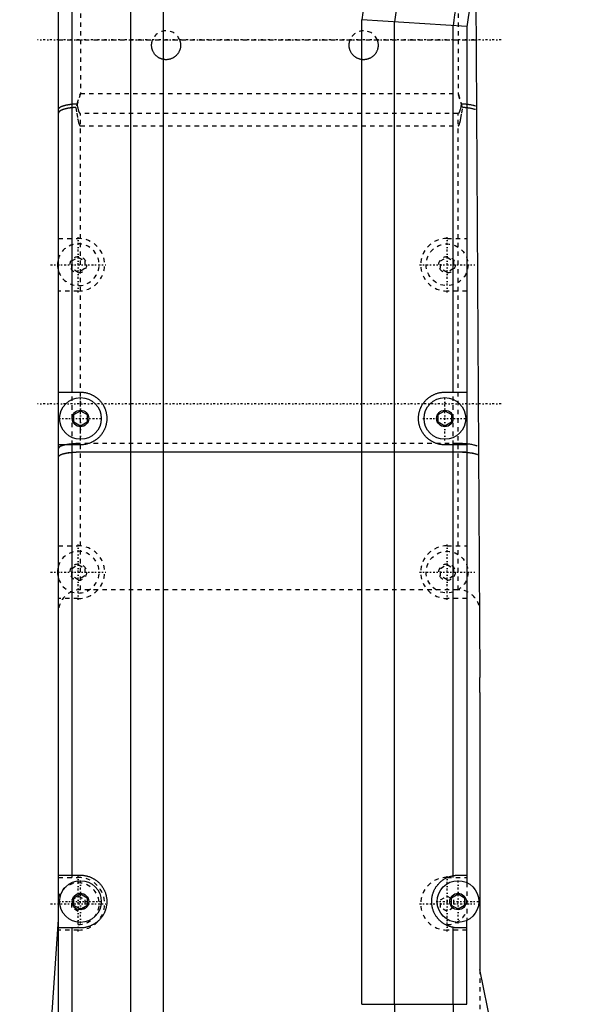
# Model space of a CAD drawing. Extents: x -152 to 584, y -5 to 847.
# Tile 7 of 13: x 24 to 151, y 442 to 666. Entities that reach past the tile are written whole.
import ezdxf

# ---------------------------------------------------------------- set-up
doc = ezdxf.new("R2010")
doc.units = 0
doc.linetypes.add('CENTER', pattern=[1.5, 0.45, -0.5, 0.05, -0.5])
doc.linetypes.add('DASHED', pattern=[2, 1, -1])
for name, color, linetype in [('AM_0', 7, 'CONTINUOUS'), ('AM_3', 7, 'DASHED'), ('AM_7', 7, 'CENTER')]:
    doc.layers.add(name, color=color, linetype=linetype)

msp = doc.modelspace()

# ---------------------------------------------------------------- linework, layer by layer
at = {"layer": 'AM_0', "color": 7, "linetype": 'CONTINUOUS'}
for p, q in [((56.9, 405.25), (56.9, 720.23)), ((49.48, 405.25), (49.48, 719.15)), ((33, 405.25), (33, 717.07)), ((36.14, 581), (36.14, 684)), ((128, 675.18), (128.98, 516.01)), ((102.1, 441.6), (102.1, 665.8)), ((126, 664.22), (102.1, 665.8)), ((109.52, 441.6), (109.52, 665.33)), ((122.86, 581), (122.86, 664.44)), ((126, 664.22), (126, 469.31)), ((33, 581), (38, 581)), ((121, 581), (126, 581)), ((36.5, 575.87), (38, 576.73)), ((38, 576.73), (39.5, 575.87)), ((119.5, 575.87), (121, 576.73)), ((121, 576.73), (122.5, 575.87)), ((36.5, 574.13), (36.5, 575.87)), ((38, 573.27), (36.5, 574.13)), ((39.5, 574.13), (38, 573.27)), ((39.5, 575.87), (39.5, 574.13)), ((119.5, 574.13), (119.5, 575.87)), ((121, 573.27), (119.5, 574.13)), ((122.5, 574.13), (121, 573.27)), ((122.5, 575.87), (122.5, 574.13)), ((38, 569), (33, 569)), ((36.14, 471), (36.14, 569)), ((126, 569), (121, 569)), ((122.86, 470.89), (122.86, 569)), ((129, 512.6), (129, 449.49)), ((33, 471), (38, 471)), ((124, 471), (126, 471)), ((36.5, 465.87), (38, 466.73)), ((38, 466.73), (39.5, 465.87)), ((122.5, 465.87), (124, 466.73)), ((124, 466.73), (125.5, 465.87)), ((36.5, 464.13), (36.5, 465.87)), ((38, 463.27), (36.5, 464.13)), ((39.5, 464.13), (38, 463.27)), ((39.5, 465.87), (39.5, 464.13)), ((122.5, 464.13), (122.5, 465.87)), ((124, 463.27), (122.5, 464.13)), ((125.5, 464.13), (124, 463.27)), ((125.5, 465.87), (125.5, 464.13)), ((24.16, 334.46), (33, 460.94)), ((126, 441.6), (126, 460.69)), ((38, 459), (33, 459)), ((36.14, 405.25), (36.14, 459)), ((122.86, 441.6), (122.86, 459.11)), ((126, 459), (124, 459)), ((150.72, 342.76), (129, 449.49)), ((102.1, 441.6), (126, 441.6))]:
    msp.add_line(p, q, dxfattribs=at)
for points in [[(38, 581, 0), (38.09, 581, 0), (38.26, 580.99, 0), (38.44, 580.98, 0), (38.52, 580.98, 0), (38.61, 580.97, 0), (38.78, 580.95, 0), (38.96, 580.92, 0), (39.13, 580.89, 0), (39.3, 580.86, 0), (39.47, 580.82, 0), (39.55, 580.8, 0), (39.64, 580.77, 0), (39.8, 580.72, 0), (39.97, 580.67, 0), (40.13, 580.61, 0), (40.3, 580.54, 0), (40.46, 580.47, 0), (40.54, 580.44, 0), (40.61, 580.4, 0), (40.77, 580.32, 0), (40.92, 580.24, 0), (41, 580.2, 0), (41.08, 580.15, 0), (41.22, 580.06, 0), (41.37, 579.96, 0), (41.44, 579.91, 0), (41.51, 579.86, 0), (41.65, 579.76, 0), (41.79, 579.65, 0), (41.92, 579.54, 0), (42.05, 579.42, 0), (42.18, 579.3, 0), (42.24, 579.24, 0), (42.3, 579.18, 0), (42.42, 579.05, 0), (42.54, 578.92, 0), (42.65, 578.79, 0), (42.76, 578.65, 0), (42.86, 578.51, 0), (42.91, 578.44, 0), (42.96, 578.37, 0), (43.06, 578.22, 0), (43.15, 578.08, 0), (43.24, 577.92, 0), (43.32, 577.77, 0), (43.4, 577.61, 0), (43.44, 577.54, 0), (43.47, 577.46, 0), (43.54, 577.3, 0), (43.61, 577.13, 0), (43.67, 576.97, 0), (43.72, 576.8, 0), (43.77, 576.64, 0), (43.8, 576.55, 0), (43.82, 576.47, 0), (43.86, 576.3, 0), (43.89, 576.13, 0), (43.92, 575.96, 0), (43.95, 575.78, 0), (43.97, 575.61, 0), (43.98, 575.52, 0), (43.98, 575.44, 0), (43.99, 575.26, 0), (44, 575.09, 0), (44, 575, 0), (44, 574.91, 0), (43.99, 574.74, 0), (43.98, 574.56, 0), (43.98, 574.48, 0), (43.97, 574.39, 0), (43.95, 574.22, 0), (43.92, 574.04, 0), (43.89, 573.87, 0), (43.86, 573.7, 0), (43.82, 573.53, 0), (43.8, 573.45, 0), (43.77, 573.36, 0), (43.72, 573.2, 0), (43.67, 573.03, 0), (43.61, 572.87, 0), (43.54, 572.7, 0), (43.47, 572.54, 0), (43.44, 572.46, 0), (43.4, 572.39, 0), (43.32, 572.23, 0), (43.24, 572.08, 0), (43.15, 571.92, 0), (43.06, 571.78, 0), (42.96, 571.63, 0), (42.91, 571.56, 0), (42.86, 571.49, 0), (42.76, 571.35, 0), (42.65, 571.21, 0), (42.54, 571.08, 0), (42.42, 570.95, 0), (42.3, 570.82, 0), (42.24, 570.76, 0), (42.18, 570.7, 0), (42.05, 570.58, 0), (41.92, 570.46, 0), (41.79, 570.35, 0), (41.65, 570.24, 0), (41.51, 570.14, 0), (41.44, 570.09, 0), (41.37, 570.04, 0), (41.22, 569.94, 0), (41.08, 569.85, 0), (41, 569.8, 0), (40.92, 569.76, 0), (40.77, 569.68, 0), (40.61, 569.6, 0), (40.54, 569.56, 0), (40.46, 569.53, 0), (40.3, 569.46, 0), (40.13, 569.39, 0), (39.97, 569.33, 0), (39.8, 569.28, 0), (39.64, 569.23, 0), (39.55, 569.2, 0), (39.47, 569.18, 0), (39.3, 569.14, 0), (39.13, 569.11, 0), (38.96, 569.08, 0), (38.78, 569.05, 0), (38.61, 569.03, 0), (38.52, 569.02, 0), (38.44, 569.02, 0), (38.26, 569.01, 0), (38.09, 569, 0), (38, 569, 0)], [(121, 569, 0), (120.91, 569, 0), (120.74, 569.01, 0), (120.56, 569.02, 0), (120.48, 569.02, 0), (120.39, 569.03, 0), (120.22, 569.05, 0), (120.04, 569.08, 0), (119.87, 569.11, 0), (119.7, 569.14, 0), (119.53, 569.18, 0), (119.45, 569.2, 0), (119.36, 569.23, 0), (119.2, 569.28, 0), (119.03, 569.33, 0), (118.87, 569.39, 0), (118.7, 569.46, 0), (118.54, 569.53, 0), (118.46, 569.56, 0), (118.39, 569.6, 0), (118.23, 569.68, 0), (118.08, 569.76, 0), (118, 569.8, 0), (117.92, 569.85, 0), (117.78, 569.94, 0), (117.63, 570.04, 0), (117.56, 570.09, 0), (117.49, 570.14, 0), (117.35, 570.24, 0), (117.21, 570.35, 0), (117.08, 570.46, 0), (116.95, 570.58, 0), (116.82, 570.7, 0), (116.76, 570.76, 0), (116.7, 570.82, 0), (116.58, 570.95, 0), (116.46, 571.08, 0), (116.35, 571.21, 0), (116.24, 571.35, 0), (116.14, 571.49, 0), (116.09, 571.56, 0), (116.04, 571.63, 0), (115.94, 571.78, 0), (115.85, 571.92, 0), (115.76, 572.08, 0), (115.68, 572.23, 0), (115.6, 572.39, 0), (115.56, 572.46, 0), (115.53, 572.54, 0), (115.46, 572.7, 0), (115.39, 572.87, 0), (115.33, 573.03, 0), (115.28, 573.2, 0), (115.23, 573.36, 0), (115.2, 573.45, 0), (115.18, 573.53, 0), (115.14, 573.7, 0), (115.11, 573.87, 0), (115.08, 574.04, 0), (115.05, 574.22, 0), (115.03, 574.39, 0), (115.02, 574.48, 0), (115.02, 574.56, 0), (115.01, 574.74, 0), (115, 574.91, 0), (115, 575, 0), (115, 575.09, 0), (115.01, 575.26, 0), (115.02, 575.44, 0), (115.02, 575.52, 0), (115.03, 575.61, 0), (115.05, 575.78, 0), (115.08, 575.96, 0), (115.11, 576.13, 0), (115.14, 576.3, 0), (115.18, 576.47, 0), (115.2, 576.55, 0), (115.23, 576.64, 0), (115.28, 576.8, 0), (115.33, 576.97, 0), (115.39, 577.13, 0), (115.46, 577.3, 0), (115.53, 577.46, 0), (115.56, 577.54, 0), (115.6, 577.61, 0), (115.68, 577.77, 0), (115.76, 577.92, 0), (115.85, 578.08, 0), (115.94, 578.22, 0), (116.04, 578.37, 0), (116.09, 578.44, 0), (116.14, 578.51, 0), (116.24, 578.65, 0), (116.35, 578.79, 0), (116.46, 578.92, 0), (116.58, 579.05, 0), (116.7, 579.18, 0), (116.76, 579.24, 0), (116.82, 579.3, 0), (116.95, 579.42, 0), (117.08, 579.54, 0), (117.21, 579.65, 0), (117.35, 579.76, 0), (117.49, 579.86, 0), (117.56, 579.91, 0), (117.63, 579.96, 0), (117.78, 580.06, 0), (117.92, 580.15, 0), (118, 580.2, 0), (118.08, 580.24, 0), (118.23, 580.32, 0), (118.39, 580.4, 0), (118.46, 580.44, 0), (118.54, 580.47, 0), (118.7, 580.54, 0), (118.87, 580.61, 0), (119.03, 580.67, 0), (119.2, 580.72, 0), (119.36, 580.77, 0), (119.45, 580.8, 0), (119.53, 580.82, 0), (119.7, 580.86, 0), (119.87, 580.89, 0), (120.04, 580.92, 0), (120.22, 580.95, 0), (120.39, 580.97, 0), (120.48, 580.98, 0), (120.56, 580.98, 0), (120.74, 580.99, 0), (120.91, 581, 0), (121, 581, 0)], [(38, 471, 0), (38.09, 471, 0), (38.26, 470.99, 0), (38.44, 470.98, 0), (38.52, 470.98, 0), (38.61, 470.97, 0), (38.78, 470.95, 0), (38.96, 470.92, 0), (39.13, 470.89, 0), (39.3, 470.86, 0), (39.47, 470.82, 0), (39.55, 470.8, 0), (39.64, 470.77, 0), (39.8, 470.72, 0), (39.97, 470.67, 0), (40.13, 470.61, 0), (40.3, 470.54, 0), (40.46, 470.47, 0), (40.54, 470.44, 0), (40.61, 470.4, 0), (40.77, 470.32, 0), (40.92, 470.24, 0), (41, 470.2, 0), (41.08, 470.15, 0), (41.22, 470.06, 0), (41.37, 469.96, 0), (41.44, 469.91, 0), (41.51, 469.86, 0), (41.65, 469.76, 0), (41.79, 469.65, 0), (41.92, 469.54, 0), (42.05, 469.42, 0), (42.18, 469.3, 0), (42.24, 469.24, 0), (42.3, 469.18, 0), (42.42, 469.05, 0), (42.54, 468.92, 0), (42.65, 468.79, 0), (42.76, 468.65, 0), (42.86, 468.51, 0), (42.91, 468.44, 0), (42.96, 468.37, 0), (43.06, 468.22, 0), (43.15, 468.08, 0), (43.24, 467.92, 0), (43.32, 467.77, 0), (43.4, 467.61, 0), (43.44, 467.54, 0), (43.47, 467.46, 0), (43.54, 467.3, 0), (43.61, 467.13, 0), (43.67, 466.97, 0), (43.72, 466.8, 0), (43.77, 466.64, 0), (43.8, 466.55, 0), (43.82, 466.47, 0), (43.86, 466.3, 0), (43.89, 466.13, 0), (43.92, 465.96, 0), (43.95, 465.78, 0), (43.97, 465.61, 0), (43.98, 465.52, 0), (43.98, 465.44, 0), (43.99, 465.26, 0), (44, 465.09, 0), (44, 465, 0), (44, 464.91, 0), (43.99, 464.74, 0), (43.98, 464.56, 0), (43.98, 464.48, 0), (43.97, 464.39, 0), (43.95, 464.22, 0), (43.92, 464.04, 0), (43.89, 463.87, 0), (43.86, 463.7, 0), (43.82, 463.53, 0), (43.8, 463.45, 0), (43.77, 463.36, 0), (43.72, 463.2, 0), (43.67, 463.03, 0), (43.61, 462.87, 0), (43.54, 462.7, 0), (43.47, 462.54, 0), (43.44, 462.46, 0), (43.4, 462.39, 0), (43.32, 462.23, 0), (43.24, 462.08, 0), (43.15, 461.92, 0), (43.06, 461.78, 0), (42.96, 461.63, 0), (42.91, 461.56, 0), (42.86, 461.49, 0), (42.76, 461.35, 0), (42.65, 461.21, 0), (42.54, 461.08, 0), (42.42, 460.95, 0), (42.3, 460.82, 0), (42.24, 460.76, 0), (42.18, 460.7, 0), (42.05, 460.58, 0), (41.92, 460.46, 0), (41.79, 460.35, 0), (41.65, 460.24, 0), (41.51, 460.14, 0), (41.44, 460.09, 0), (41.37, 460.04, 0), (41.22, 459.94, 0), (41.08, 459.85, 0), (41, 459.8, 0), (40.92, 459.76, 0), (40.77, 459.68, 0), (40.61, 459.6, 0), (40.54, 459.56, 0), (40.46, 459.53, 0), (40.3, 459.46, 0), (40.13, 459.39, 0), (39.97, 459.33, 0), (39.8, 459.28, 0), (39.64, 459.23, 0), (39.55, 459.2, 0), (39.47, 459.18, 0), (39.3, 459.14, 0), (39.13, 459.11, 0), (38.96, 459.08, 0), (38.78, 459.05, 0), (38.61, 459.03, 0), (38.52, 459.02, 0), (38.44, 459.02, 0), (38.26, 459.01, 0), (38.09, 459, 0), (38, 459, 0)], [(122.86, 459.11, 0), (122.78, 459.13, 0), (122.63, 459.16, 0), (122.48, 459.2, 0), (122.41, 459.22, 0), (122.33, 459.24, 0), (122.19, 459.28, 0), (122.04, 459.33, 0), (121.9, 459.38, 0), (121.76, 459.44, 0), (121.61, 459.49, 0), (121.54, 459.53, 0), (121.47, 459.56, 0), (121.34, 459.62, 0), (121.2, 459.69, 0), (121.07, 459.77, 0), (120.93, 459.84, 0), (120.8, 459.92, 0), (120.74, 459.96, 0), (120.67, 460.01, 0), (120.55, 460.09, 0), (120.42, 460.18, 0), (120.36, 460.23, 0), (120.3, 460.28, 0), (120.18, 460.37, 0), (120.06, 460.47, 0), (120.01, 460.52, 0), (119.95, 460.57, 0), (119.84, 460.68, 0), (119.73, 460.79, 0), (119.62, 460.9, 0), (119.52, 461.01, 0), (119.42, 461.12, 0), (119.37, 461.18, 0), (119.32, 461.24, 0), (119.23, 461.36, 0), (119.14, 461.49, 0), (119.05, 461.61, 0), (118.96, 461.74, 0), (118.88, 461.87, 0), (118.84, 461.93, 0), (118.8, 462, 0), (118.73, 462.13, 0), (118.66, 462.27, 0), (118.59, 462.41, 0), (118.52, 462.55, 0), (118.46, 462.69, 0), (118.43, 462.76, 0), (118.41, 462.83, 0), (118.35, 462.97, 0), (118.3, 463.12, 0), (118.26, 463.26, 0), (118.21, 463.41, 0), (118.18, 463.56, 0), (118.16, 463.63, 0), (118.14, 463.71, 0), (118.11, 463.86, 0), (118.08, 464.01, 0), (118.06, 464.16, 0), (118.04, 464.31, 0), (118.02, 464.46, 0), (118.02, 464.54, 0), (118.01, 464.62, 0), (118, 464.77, 0), (118, 464.92, 0), (118, 465, 0), (118, 465.08, 0), (118, 465.23, 0), (118.01, 465.38, 0), (118.02, 465.46, 0), (118.02, 465.54, 0), (118.04, 465.69, 0), (118.06, 465.84, 0), (118.08, 465.99, 0), (118.11, 466.14, 0), (118.14, 466.29, 0), (118.16, 466.37, 0), (118.18, 466.44, 0), (118.21, 466.59, 0), (118.26, 466.74, 0), (118.3, 466.88, 0), (118.35, 467.03, 0), (118.41, 467.17, 0), (118.43, 467.24, 0), (118.46, 467.31, 0), (118.52, 467.45, 0), (118.59, 467.59, 0), (118.66, 467.73, 0), (118.73, 467.87, 0), (118.8, 468, 0), (118.84, 468.07, 0), (118.88, 468.13, 0), (118.96, 468.26, 0), (119.05, 468.39, 0), (119.14, 468.51, 0), (119.23, 468.64, 0), (119.32, 468.76, 0), (119.37, 468.82, 0), (119.42, 468.88, 0), (119.52, 468.99, 0), (119.62, 469.1, 0), (119.73, 469.21, 0), (119.84, 469.32, 0), (119.95, 469.43, 0), (120.01, 469.48, 0), (120.06, 469.53, 0), (120.18, 469.63, 0), (120.3, 469.72, 0), (120.36, 469.77, 0), (120.42, 469.82, 0), (120.55, 469.91, 0), (120.67, 469.99, 0), (120.74, 470.04, 0), (120.8, 470.08, 0), (120.93, 470.16, 0), (121.07, 470.23, 0), (121.2, 470.31, 0), (121.34, 470.38, 0), (121.47, 470.44, 0), (121.54, 470.47, 0), (121.61, 470.51, 0), (121.76, 470.56, 0), (121.9, 470.62, 0), (122.04, 470.67, 0), (122.19, 470.72, 0), (122.33, 470.76, 0), (122.41, 470.78, 0), (122.48, 470.8, 0), (122.63, 470.84, 0), (122.78, 470.87, 0), (122.86, 470.89, 0)], [(122.86, 470.89, 0), (122.89, 470.9, 0), (122.95, 470.91, 0), (123.02, 470.92, 0), (123.05, 470.92, 0), (123.08, 470.93, 0), (123.14, 470.94, 0), (123.21, 470.95, 0), (123.27, 470.96, 0), (123.33, 470.96, 0), (123.4, 470.97, 0), (123.43, 470.97, 0), (123.46, 470.98, 0), (123.53, 470.98, 0), (123.59, 470.99, 0), (123.66, 470.99, 0), (123.72, 470.99, 0), (123.78, 471, 0), (123.81, 471, 0), (123.85, 471, 0), (123.91, 471, 0), (123.97, 471, 0), (124, 471, 0)], [(124, 459, 0), (123.97, 459, 0), (123.91, 459, 0), (123.85, 459, 0), (123.81, 459, 0), (123.78, 459, 0), (123.72, 459.01, 0), (123.66, 459.01, 0), (123.59, 459.01, 0), (123.53, 459.02, 0), (123.46, 459.02, 0), (123.43, 459.03, 0), (123.4, 459.03, 0), (123.33, 459.04, 0), (123.27, 459.04, 0), (123.21, 459.05, 0), (123.14, 459.06, 0), (123.08, 459.07, 0), (123.05, 459.08, 0), (123.02, 459.08, 0), (122.95, 459.09, 0), (122.89, 459.1, 0), (122.86, 459.11, 0)]]:
    msp.add_polyline3d(points, dxfattribs=at)
for centre, radius in [((38, 575), 4.75), ((121, 575), 4.75), ((38, 575), 1.88), ((121, 575), 1.88), ((38, 465), 4.75), ((124, 465), 4.75), ((38, 465), 1.88), ((124, 465), 1.88)]:
    msp.add_circle(centre, radius, dxfattribs=at)
for centre, radius, start, end in [((256.25, 646.11), 155.4, 153.5, 172.7211), ((256.25, 646.11), 131.5, 153.5, 172.0863), ((256.25, 646.11), 147.98, 162.647, 172.5405), ((256.25, 646.11), 134.64, 163.6579, 172.1794), ((37.5, 610), 4.75, 161.3283, 198.6717), ((37.5, 540), 4.75, 161.3283, 198.6717), ((-177, 512.6), 306, 0, 0.6388), ((324, 441.6), 214.48, 180, 203.027), ((324, 441.6), 201.14, 180, 202.6395)]:
    msp.add_arc(centre, radius, start, end, dxfattribs=at)
at = {"layer": 'AM_3', "color": 6, "linetype": 'DASHED'}
for p, q in [((38, 721.2), (38, 648.96)), ((124, 721.2), (124, 648.96)), ((33, 661.2), (128, 661.2)), ((38, 648.96), (36.98, 645.82)), ((37.26, 646.68), (38, 648.96)), ((38, 648.96), (124, 648.96)), ((125.02, 645.82), (124, 648.96)), ((124, 648.96), (124.74, 646.68)), ((38, 536), (38, 644.43)), ((124, 644.43), (38, 644.43)), ((124, 536), (124, 644.43)), ((38, 641.6), (124, 641.6)), ((33, 616), (37.5, 616)), ((121.5, 616), (126, 616)), ((36, 610.87), (37.5, 611.73)), ((36, 609.13), (36, 610.87)), ((37.5, 611.73), (39, 610.87)), ((39, 610.87), (39, 609.13)), ((120, 610.87), (121.5, 611.73)), ((120, 609.13), (120, 610.87)), ((121.5, 611.73), (123, 610.87)), ((123, 610.87), (123, 609.13)), ((37.5, 608.27), (36, 609.13)), ((39, 609.13), (37.5, 608.27)), ((121.5, 608.27), (120, 609.13)), ((123, 609.13), (121.5, 608.27)), ((37.5, 604), (33, 604)), ((126, 604), (121.5, 604)), ((36.14, 569), (36.14, 581)), ((122.86, 569), (122.86, 581)), ((124, 569.29), (38, 569.29)), ((124, 569.29), (38, 569.29)), ((38, 567.38), (124, 567.38)), ((124, 567.36), (38, 567.36)), ((128.42, 566.78), (128.42, 566.75)), ((33, 546), (37.5, 546)), ((121.5, 546), (126, 546)), ((36, 540.87), (37.5, 541.73)), ((36, 539.13), (36, 540.87)), ((37.5, 541.73), (39, 540.87)), ((39, 540.87), (39, 539.13)), ((120, 540.87), (121.5, 541.73)), ((120, 539.13), (120, 540.87)), ((121.5, 541.73), (123, 540.87)), ((123, 540.87), (123, 539.13)), ((37.5, 538.27), (36, 539.13)), ((39, 539.13), (37.5, 538.27)), ((121.5, 538.27), (120, 539.13)), ((123, 539.13), (121.5, 538.27)), ((124, 536), (38, 536)), ((37.5, 534), (33, 534)), ((126, 534), (121.5, 534)), ((36.14, 470.5), (36.14, 471)), ((122.86, 470.5), (122.86, 470.89)), ((33, 470.5), (37.5, 470.5)), ((121.5, 470.5), (126, 470.5)), ((126, 469.31), (126, 460.69)), ((36, 465.37), (37.5, 466.23)), ((36, 463.63), (36, 465.37)), ((37.5, 466.23), (39, 465.37)), ((39, 465.37), (39, 463.63)), ((120, 465.37), (121.5, 466.23)), ((120, 463.63), (120, 465.37)), ((121.5, 466.23), (123, 465.37)), ((123, 465.37), (123, 463.63)), ((37.5, 462.77), (36, 463.63)), ((39, 463.63), (37.5, 462.77)), ((121.5, 462.77), (120, 463.63)), ((123, 463.63), (121.5, 462.77)), ((37.5, 458.5), (33, 458.5)), ((126, 458.5), (121.5, 458.5)), ((129, 449.49), (129, 424.41))]:
    msp.add_line(p, q, dxfattribs=at)
for points in [[(38, 569.29), (37.02, 569.27), (36.09, 569.2), (35.22, 569.1), (34.46, 568.96), (33.84, 568.8), (33.38, 568.6), (33.1, 568.4), (33, 568.18)], [(38, 567.36), (37.02, 567.34), (36.09, 567.28), (35.22, 567.17), (34.46, 567.04), (33.84, 566.87), (33.38, 566.68), (33.1, 566.47), (33, 566.25)], [(128.39, 568.71), (127.78, 568.9), (127, 569.07), (126.08, 569.19), (125.06, 569.26), (124, 569.29)], [(128.42, 566.77), (127.92, 566.94), (127.3, 567.08), (126.58, 567.2), (125.76, 567.29), (124.9, 567.34), (124, 567.36)]]:
    msp.add_lwpolyline(points, dxfattribs=at)
for points in [[(60.57, 661.2, 0), (60.6, 661.14, 0), (60.64, 661.03, 0), (60.67, 660.91, 0), (60.69, 660.86, 0), (60.7, 660.8, 0), (60.73, 660.68, 0), (60.75, 660.56, 0), (60.77, 660.45, 0), (60.78, 660.33, 0), (60.79, 660.21, 0), (60.8, 660.15, 0), (60.8, 660.1, 0), (60.8, 659.98, 0), (60.8, 659.87, 0), (60.79, 659.75, 0), (60.78, 659.64, 0), (60.76, 659.52, 0), (60.76, 659.46, 0), (60.75, 659.4, 0), (60.72, 659.28, 0), (60.69, 659.17, 0), (60.68, 659.11, 0), (60.66, 659.05, 0), (60.62, 658.94, 0), (60.58, 658.82, 0), (60.56, 658.77, 0), (60.54, 658.71, 0), (60.49, 658.6, 0), (60.44, 658.49, 0), (60.38, 658.39, 0), (60.32, 658.28, 0), (60.25, 658.18, 0), (60.22, 658.13, 0), (60.19, 658.08, 0), (60.11, 657.99, 0), (60.04, 657.9, 0), (59.97, 657.81, 0), (59.89, 657.72, 0), (59.81, 657.64, 0), (59.77, 657.6, 0), (59.72, 657.56, 0), (59.64, 657.48, 0), (59.55, 657.41, 0), (59.45, 657.34, 0), (59.35, 657.27, 0), (59.25, 657.21, 0), (59.2, 657.17, 0), (59.15, 657.14, 0), (59.05, 657.08, 0), (58.94, 657.03, 0), (58.83, 656.98, 0), (58.72, 656.93, 0), (58.6, 656.89, 0), (58.55, 656.87, 0), (58.49, 656.85, 0), (58.37, 656.82, 0), (58.26, 656.79, 0), (58.14, 656.76, 0), (58.02, 656.74, 0), (57.91, 656.73, 0), (57.85, 656.72, 0), (57.79, 656.71, 0), (57.67, 656.7, 0), (57.56, 656.7, 0), (57.5, 656.7, 0), (57.44, 656.7, 0), (57.33, 656.7, 0), (57.21, 656.71, 0), (57.15, 656.72, 0), (57.09, 656.73, 0), (56.98, 656.74, 0), (56.86, 656.76, 0), (56.74, 656.79, 0), (56.63, 656.82, 0), (56.51, 656.85, 0), (56.45, 656.87, 0), (56.4, 656.89, 0), (56.28, 656.93, 0), (56.17, 656.98, 0), (56.06, 657.03, 0), (55.95, 657.08, 0), (55.85, 657.14, 0), (55.8, 657.17, 0), (55.75, 657.21, 0), (55.65, 657.27, 0), (55.55, 657.34, 0), (55.45, 657.41, 0), (55.36, 657.48, 0), (55.28, 657.56, 0), (55.23, 657.6, 0), (55.19, 657.64, 0), (55.11, 657.72, 0), (55.03, 657.81, 0), (54.96, 657.9, 0), (54.89, 657.99, 0), (54.81, 658.08, 0), (54.78, 658.13, 0), (54.75, 658.18, 0), (54.68, 658.28, 0), (54.62, 658.39, 0), (54.56, 658.49, 0), (54.51, 658.6, 0), (54.46, 658.71, 0), (54.44, 658.77, 0), (54.42, 658.82, 0), (54.38, 658.94, 0), (54.34, 659.05, 0), (54.32, 659.11, 0), (54.31, 659.17, 0), (54.28, 659.28, 0), (54.25, 659.4, 0), (54.24, 659.46, 0), (54.24, 659.52, 0), (54.22, 659.64, 0), (54.21, 659.75, 0), (54.2, 659.87, 0), (54.2, 659.98, 0), (54.2, 660.1, 0), (54.2, 660.15, 0), (54.21, 660.21, 0), (54.22, 660.33, 0), (54.23, 660.45, 0), (54.25, 660.56, 0), (54.27, 660.68, 0), (54.3, 660.8, 0), (54.31, 660.86, 0), (54.33, 660.91, 0), (54.36, 661.03, 0), (54.4, 661.14, 0), (54.43, 661.2, 0)], [(105.57, 661.2, 0), (105.6, 661.14, 0), (105.64, 661.03, 0), (105.67, 660.91, 0), (105.69, 660.86, 0), (105.7, 660.8, 0), (105.73, 660.68, 0), (105.75, 660.56, 0), (105.77, 660.45, 0), (105.78, 660.33, 0), (105.79, 660.21, 0), (105.8, 660.15, 0), (105.8, 660.1, 0), (105.8, 659.98, 0), (105.8, 659.87, 0), (105.79, 659.75, 0), (105.78, 659.64, 0), (105.76, 659.52, 0), (105.76, 659.46, 0), (105.75, 659.4, 0), (105.72, 659.28, 0), (105.69, 659.17, 0), (105.68, 659.11, 0), (105.66, 659.05, 0), (105.62, 658.94, 0), (105.58, 658.82, 0), (105.56, 658.77, 0), (105.54, 658.71, 0), (105.49, 658.6, 0), (105.44, 658.49, 0), (105.38, 658.39, 0), (105.32, 658.28, 0), (105.25, 658.18, 0), (105.22, 658.13, 0), (105.19, 658.08, 0), (105.11, 657.99, 0), (105.04, 657.9, 0), (104.97, 657.81, 0), (104.89, 657.72, 0), (104.81, 657.64, 0), (104.77, 657.6, 0), (104.72, 657.56, 0), (104.64, 657.48, 0), (104.55, 657.41, 0), (104.45, 657.34, 0), (104.35, 657.27, 0), (104.25, 657.21, 0), (104.2, 657.17, 0), (104.15, 657.14, 0), (104.05, 657.08, 0), (103.94, 657.03, 0), (103.83, 656.98, 0), (103.72, 656.93, 0), (103.6, 656.89, 0), (103.55, 656.87, 0), (103.49, 656.85, 0), (103.37, 656.82, 0), (103.26, 656.79, 0), (103.14, 656.76, 0), (103.02, 656.74, 0), (102.91, 656.73, 0), (102.85, 656.72, 0), (102.79, 656.71, 0), (102.67, 656.7, 0), (102.56, 656.7, 0), (102.5, 656.7, 0), (102.44, 656.7, 0), (102.33, 656.7, 0), (102.21, 656.71, 0), (102.15, 656.72, 0), (102.09, 656.73, 0), (101.98, 656.74, 0), (101.86, 656.76, 0), (101.74, 656.79, 0), (101.63, 656.82, 0), (101.51, 656.85, 0), (101.45, 656.87, 0), (101.4, 656.89, 0), (101.28, 656.93, 0), (101.17, 656.98, 0), (101.06, 657.03, 0), (100.95, 657.08, 0), (100.85, 657.14, 0), (100.8, 657.17, 0), (100.75, 657.21, 0), (100.65, 657.27, 0), (100.55, 657.34, 0), (100.45, 657.41, 0), (100.36, 657.48, 0), (100.28, 657.56, 0), (100.23, 657.6, 0), (100.19, 657.64, 0), (100.11, 657.72, 0), (100.03, 657.81, 0), (99.96, 657.9, 0), (99.89, 657.99, 0), (99.81, 658.08, 0), (99.78, 658.13, 0), (99.75, 658.18, 0), (99.68, 658.28, 0), (99.62, 658.39, 0), (99.56, 658.49, 0), (99.51, 658.6, 0), (99.46, 658.71, 0), (99.44, 658.77, 0), (99.42, 658.82, 0), (99.38, 658.94, 0), (99.34, 659.05, 0), (99.32, 659.11, 0), (99.31, 659.17, 0), (99.28, 659.28, 0), (99.25, 659.4, 0), (99.24, 659.46, 0), (99.24, 659.52, 0), (99.22, 659.64, 0), (99.21, 659.75, 0), (99.2, 659.87, 0), (99.2, 659.98, 0), (99.2, 660.1, 0), (99.2, 660.15, 0), (99.21, 660.21, 0), (99.22, 660.33, 0), (99.23, 660.45, 0), (99.25, 660.56, 0), (99.27, 660.68, 0), (99.3, 660.8, 0), (99.31, 660.86, 0), (99.33, 660.91, 0), (99.36, 661.03, 0), (99.4, 661.14, 0), (99.43, 661.2, 0)], [(33, 645.41, 0), (33, 645.42, 0), (33, 645.44, 0), (33, 645.45, 0), (33, 645.46, 0), (33.01, 645.47, 0), (33.01, 645.49, 0), (33.01, 645.5, 0), (33.02, 645.52, 0), (33.02, 645.54, 0), (33.03, 645.55, 0), (33.04, 645.56, 0), (33.04, 645.57, 0), (33.05, 645.59, 0), (33.06, 645.6, 0), (33.07, 645.62, 0), (33.08, 645.64, 0), (33.09, 645.65, 0), (33.1, 645.66, 0), (33.1, 645.67, 0), (33.12, 645.69, 0), (33.13, 645.7, 0), (33.14, 645.71, 0), (33.15, 645.72, 0), (33.16, 645.74, 0), (33.18, 645.75, 0), (33.19, 645.76, 0), (33.2, 645.77, 0), (33.22, 645.78, 0), (33.24, 645.8, 0), (33.26, 645.82, 0), (33.28, 645.83, 0), (33.3, 645.85, 0), (33.31, 645.86, 0), (33.32, 645.86, 0), (33.35, 645.88, 0), (33.37, 645.9, 0), (33.4, 645.91, 0), (33.42, 645.93, 0), (33.45, 645.94, 0), (33.46, 645.95, 0), (33.48, 645.96, 0), (33.51, 645.97, 0), (33.54, 645.99, 0), (33.57, 646, 0), (33.6, 646.02, 0), (33.63, 646.03, 0), (33.64, 646.04, 0), (33.66, 646.05, 0), (33.69, 646.06, 0), (33.73, 646.08, 0), (33.76, 646.09, 0), (33.8, 646.1, 0), (33.83, 646.12, 0), (33.85, 646.12, 0), (33.87, 646.13, 0), (33.91, 646.15, 0), (33.95, 646.16, 0), (33.98, 646.17, 0), (34.02, 646.19, 0), (34.06, 646.2, 0), (34.08, 646.21, 0), (34.11, 646.21, 0), (34.15, 646.23, 0), (34.19, 646.24, 0), (34.21, 646.24, 0), (34.23, 646.25, 0), (34.28, 646.26, 0), (34.32, 646.28, 0), (34.34, 646.28, 0), (34.36, 646.29, 0), (34.41, 646.3, 0), (34.46, 646.31, 0), (34.5, 646.32, 0), (34.55, 646.34, 0), (34.6, 646.35, 0), (34.62, 646.35, 0), (34.65, 646.36, 0), (34.7, 646.37, 0), (34.75, 646.38, 0), (34.8, 646.39, 0), (34.85, 646.4, 0), (34.9, 646.41, 0), (34.92, 646.42, 0), (34.95, 646.42, 0), (35, 646.43, 0), (35.06, 646.44, 0), (35.11, 646.45, 0), (35.16, 646.46, 0), (35.22, 646.47, 0), (35.25, 646.48, 0), (35.27, 646.48, 0), (35.33, 646.49, 0), (35.38, 646.5, 0), (35.44, 646.51, 0), (35.5, 646.52, 0), (35.55, 646.53, 0), (35.58, 646.53, 0), (35.61, 646.53, 0), (35.67, 646.54, 0), (35.73, 646.55, 0), (35.79, 646.56, 0), (35.85, 646.56, 0), (35.91, 646.57, 0), (35.94, 646.58, 0), (35.97, 646.58, 0), (36.03, 646.59, 0), (36.09, 646.59, 0), (36.12, 646.6, 0), (36.15, 646.6, 0), (36.21, 646.6, 0), (36.27, 646.61, 0), (36.3, 646.61, 0), (36.33, 646.62, 0), (36.4, 646.62, 0), (36.46, 646.63, 0), (36.52, 646.63, 0), (36.58, 646.64, 0), (36.65, 646.64, 0), (36.68, 646.64, 0), (36.71, 646.65, 0), (36.77, 646.65, 0), (36.84, 646.65, 0), (36.9, 646.66, 0), (36.97, 646.66, 0), (37.03, 646.67, 0), (37.06, 646.67, 0), (37.1, 646.67, 0), (37.16, 646.67, 0), (37.23, 646.67, 0), (37.26, 646.68, 0)], [(36.98, 645.82, 0), (36.95, 645.82, 0), (36.89, 645.82, 0), (36.83, 645.82, 0), (36.8, 645.81, 0), (36.77, 645.81, 0), (36.71, 645.81, 0), (36.65, 645.8, 0), (36.59, 645.8, 0), (36.52, 645.79, 0), (36.46, 645.79, 0), (36.43, 645.79, 0), (36.4, 645.78, 0), (36.34, 645.78, 0), (36.28, 645.77, 0), (36.23, 645.77, 0), (36.17, 645.76, 0), (36.11, 645.75, 0), (36.08, 645.75, 0), (36.05, 645.75, 0), (35.99, 645.74, 0), (35.93, 645.73, 0), (35.9, 645.73, 0), (35.88, 645.73, 0), (35.82, 645.72, 0), (35.76, 645.71, 0), (35.73, 645.71, 0), (35.7, 645.7, 0), (35.65, 645.7, 0), (35.59, 645.69, 0), (35.54, 645.68, 0), (35.48, 645.67, 0), (35.43, 645.66, 0), (35.4, 645.66, 0), (35.37, 645.66, 0), (35.32, 645.65, 0), (35.27, 645.64, 0), (35.22, 645.63, 0), (35.16, 645.62, 0), (35.11, 645.61, 0), (35.09, 645.6, 0), (35.06, 645.6, 0), (35.01, 645.59, 0), (34.96, 645.58, 0), (34.91, 645.57, 0), (34.86, 645.56, 0), (34.81, 645.55, 0), (34.79, 645.54, 0), (34.76, 645.54, 0), (34.71, 645.53, 0), (34.67, 645.52, 0), (34.62, 645.5, 0), (34.57, 645.49, 0), (34.53, 645.48, 0), (34.5, 645.48, 0), (34.48, 645.47, 0), (34.44, 645.46, 0), (34.39, 645.45, 0), (34.35, 645.43, 0), (34.31, 645.42, 0), (34.26, 645.41, 0), (34.24, 645.4, 0), (34.22, 645.4, 0), (34.18, 645.38, 0), (34.14, 645.37, 0), (34.12, 645.36, 0), (34.1, 645.36, 0), (34.06, 645.35, 0), (34.02, 645.33, 0), (34, 645.33, 0), (33.99, 645.32, 0), (33.95, 645.31, 0), (33.91, 645.29, 0), (33.88, 645.28, 0), (33.84, 645.26, 0), (33.81, 645.25, 0), (33.79, 645.24, 0), (33.77, 645.24, 0), (33.74, 645.22, 0), (33.71, 645.21, 0), (33.67, 645.19, 0), (33.64, 645.18, 0), (33.61, 645.16, 0), (33.6, 645.16, 0), (33.58, 645.15, 0), (33.55, 645.13, 0), (33.52, 645.12, 0), (33.5, 645.1, 0), (33.47, 645.09, 0), (33.44, 645.07, 0), (33.43, 645.07, 0), (33.42, 645.06, 0), (33.39, 645.04, 0), (33.37, 645.03, 0), (33.34, 645.01, 0), (33.32, 645, 0), (33.3, 644.98, 0), (33.29, 644.97, 0), (33.28, 644.97, 0), (33.26, 644.95, 0), (33.24, 644.93, 0), (33.22, 644.92, 0), (33.2, 644.9, 0), (33.18, 644.89, 0), (33.18, 644.88, 0), (33.17, 644.87, 0), (33.15, 644.85, 0), (33.14, 644.84, 0), (33.13, 644.83, 0), (33.12, 644.82, 0), (33.11, 644.81, 0), (33.1, 644.79, 0), (33.09, 644.78, 0), (33.08, 644.77, 0), (33.07, 644.76, 0), (33.06, 644.74, 0), (33.05, 644.72, 0), (33.04, 644.71, 0), (33.04, 644.69, 0), (33.03, 644.68, 0), (33.03, 644.67, 0), (33.02, 644.66, 0), (33.02, 644.64, 0), (33.01, 644.63, 0), (33.01, 644.61, 0), (33, 644.59, 0), (33, 644.58, 0), (33, 644.58, 0), (33, 644.56, 0), (33, 644.54, 0), (33, 644.53, 0)], [(36.98, 645.82, 0), (37.15, 644.54, 0), (37.35, 643.33, 0), (37.4, 643.04, 0), (37.46, 642.78, 0), (37.49, 642.66, 0), (37.52, 642.54, 0), (37.57, 642.33, 0), (37.63, 642.15, 0), (37.69, 641.99, 0), (37.72, 641.91, 0), (37.73, 641.89, 0), (37.74, 641.87, 0), (37.74, 641.86, 0), (37.75, 641.85, 0), (37.76, 641.83, 0), (37.77, 641.82, 0), (37.78, 641.8, 0), (37.79, 641.78, 0), (37.8, 641.77, 0), (37.8, 641.76, 0), (37.81, 641.75, 0), (37.82, 641.74, 0), (37.82, 641.72, 0), (37.83, 641.72, 0), (37.83, 641.71, 0), (37.84, 641.7, 0), (37.85, 641.68, 0), (37.86, 641.68, 0), (37.86, 641.67, 0), (37.87, 641.66, 0), (37.88, 641.65, 0), (37.89, 641.65, 0), (37.9, 641.64, 0), (37.91, 641.63, 0), (37.91, 641.63, 0), (37.92, 641.62, 0), (37.93, 641.62, 0), (37.94, 641.61, 0), (37.95, 641.61, 0), (37.95, 641.61, 0), (37.95, 641.61, 0), (37.96, 641.61, 0), (37.96, 641.6, 0), (37.96, 641.6, 0), (37.96, 641.6, 0), (37.96, 641.6, 0), (37.96, 641.6, 0), (37.96, 641.6, 0), (37.97, 641.6, 0), (37.97, 641.6, 0), (37.97, 641.6, 0), (37.97, 641.6, 0), (37.97, 641.6, 0), (37.97, 641.6, 0), (37.97, 641.6, 0), (37.97, 641.6, 0), (37.98, 641.6, 0), (37.98, 641.6, 0), (37.98, 641.6, 0), (37.98, 641.6, 0), (37.98, 641.6, 0), (37.98, 641.6, 0), (37.98, 641.6, 0), (37.98, 641.6, 0), (37.99, 641.6, 0), (37.99, 641.6, 0), (37.99, 641.6, 0), (37.99, 641.6, 0), (37.99, 641.6, 0), (37.99, 641.6, 0), (37.99, 641.6, 0), (38, 641.6, 0), (38, 641.6, 0), (38, 641.6, 0), (38, 641.6, 0), (38, 641.6, 0)], [(38, 644.43, 0), (38, 644.43, 0), (37.99, 644.43, 0), (37.98, 644.43, 0), (37.98, 644.43, 0), (37.98, 644.43, 0), (37.97, 644.43, 0), (37.96, 644.44, 0), (37.96, 644.44, 0), (37.95, 644.44, 0), (37.94, 644.44, 0), (37.94, 644.45, 0), (37.93, 644.45, 0), (37.93, 644.45, 0), (37.92, 644.46, 0), (37.91, 644.46, 0), (37.91, 644.47, 0), (37.9, 644.47, 0), (37.9, 644.47, 0), (37.89, 644.48, 0), (37.89, 644.48, 0), (37.88, 644.49, 0), (37.88, 644.49, 0), (37.87, 644.5, 0), (37.87, 644.5, 0), (37.86, 644.51, 0), (37.86, 644.52, 0), (37.85, 644.52, 0), (37.84, 644.53, 0), (37.84, 644.54, 0), (37.83, 644.55, 0), (37.82, 644.56, 0), (37.82, 644.57, 0), (37.81, 644.57, 0), (37.81, 644.58, 0), (37.8, 644.59, 0), (37.8, 644.6, 0), (37.79, 644.61, 0), (37.78, 644.62, 0), (37.78, 644.63, 0), (37.77, 644.64, 0), (37.77, 644.65, 0), (37.76, 644.66, 0), (37.76, 644.67, 0), (37.73, 644.72, 0), (37.69, 644.82, 0), (37.65, 644.93, 0), (37.63, 644.99, 0), (37.61, 645.06, 0), (37.57, 645.19, 0), (37.52, 645.35, 0), (37.48, 645.51, 0), (37.44, 645.69, 0), (37.4, 645.89, 0), (37.38, 645.99, 0), (37.36, 646.1, 0), (37.32, 646.32, 0), (37.28, 646.55, 0), (37.26, 646.68, 0)], [(124.74, 646.68, 0), (124.62, 645.99, 0), (124.48, 645.35, 0), (124.43, 645.19, 0), (124.39, 645.06, 0), (124.37, 644.99, 0), (124.35, 644.93, 0), (124.31, 644.82, 0), (124.27, 644.72, 0), (124.24, 644.67, 0), (124.24, 644.66, 0), (124.23, 644.65, 0), (124.23, 644.64, 0), (124.22, 644.63, 0), (124.22, 644.62, 0), (124.21, 644.61, 0), (124.2, 644.6, 0), (124.2, 644.59, 0), (124.19, 644.58, 0), (124.19, 644.57, 0), (124.18, 644.57, 0), (124.18, 644.56, 0), (124.17, 644.55, 0), (124.16, 644.54, 0), (124.16, 644.53, 0), (124.15, 644.52, 0), (124.14, 644.52, 0), (124.14, 644.51, 0), (124.13, 644.5, 0), (124.13, 644.5, 0), (124.12, 644.49, 0), (124.12, 644.49, 0), (124.11, 644.48, 0), (124.11, 644.48, 0), (124.1, 644.47, 0), (124.1, 644.47, 0), (124.09, 644.47, 0), (124.09, 644.46, 0), (124.08, 644.46, 0), (124.07, 644.45, 0), (124.07, 644.45, 0), (124.06, 644.45, 0), (124.06, 644.44, 0), (124.05, 644.44, 0), (124.04, 644.44, 0), (124.04, 644.44, 0), (124.03, 644.43, 0), (124.02, 644.43, 0), (124.02, 644.43, 0), (124.02, 644.43, 0), (124.01, 644.43, 0), (124, 644.43, 0), (124, 644.43, 0)], [(124, 641.6, 0), (124, 641.6, 0), (124, 641.6, 0), (124, 641.6, 0), (124, 641.6, 0), (124.01, 641.6, 0), (124.01, 641.6, 0), (124.01, 641.6, 0), (124.01, 641.6, 0), (124.01, 641.6, 0), (124.01, 641.6, 0), (124.01, 641.6, 0), (124.02, 641.6, 0), (124.02, 641.6, 0), (124.02, 641.6, 0), (124.02, 641.6, 0), (124.02, 641.6, 0), (124.02, 641.6, 0), (124.02, 641.6, 0), (124.02, 641.6, 0), (124.03, 641.6, 0), (124.03, 641.6, 0), (124.03, 641.6, 0), (124.03, 641.6, 0), (124.03, 641.6, 0), (124.03, 641.6, 0), (124.03, 641.6, 0), (124.03, 641.6, 0), (124.04, 641.6, 0), (124.04, 641.6, 0), (124.04, 641.6, 0), (124.04, 641.6, 0), (124.04, 641.6, 0), (124.04, 641.6, 0), (124.04, 641.61, 0), (124.05, 641.61, 0), (124.05, 641.61, 0), (124.05, 641.61, 0), (124.06, 641.61, 0), (124.07, 641.62, 0), (124.08, 641.62, 0), (124.09, 641.63, 0), (124.09, 641.63, 0), (124.1, 641.64, 0), (124.11, 641.65, 0), (124.12, 641.65, 0), (124.13, 641.66, 0), (124.14, 641.67, 0), (124.14, 641.68, 0), (124.15, 641.68, 0), (124.16, 641.7, 0), (124.17, 641.71, 0), (124.17, 641.72, 0), (124.18, 641.72, 0), (124.18, 641.74, 0), (124.19, 641.75, 0), (124.2, 641.76, 0), (124.2, 641.77, 0), (124.21, 641.78, 0), (124.22, 641.8, 0), (124.23, 641.82, 0), (124.24, 641.83, 0), (124.25, 641.85, 0), (124.26, 641.86, 0), (124.26, 641.87, 0), (124.27, 641.89, 0), (124.28, 641.91, 0), (124.31, 641.99, 0), (124.37, 642.15, 0), (124.43, 642.33, 0), (124.48, 642.54, 0), (124.51, 642.66, 0), (124.54, 642.78, 0), (124.6, 643.04, 0), (124.65, 643.33, 0), (124.85, 644.54, 0), (125.02, 645.82, 0)], [(124.74, 646.68, 0), (124.85, 646.67, 0), (125.06, 646.66, 0), (125.27, 646.65, 0), (125.38, 646.64, 0), (125.48, 646.63, 0), (125.68, 646.61, 0), (125.89, 646.59, 0), (126.08, 646.57, 0), (126.28, 646.55, 0), (126.47, 646.52, 0), (126.56, 646.51, 0), (126.66, 646.49, 0), (126.84, 646.46, 0), (127.01, 646.43, 0), (127.18, 646.4, 0), (127.34, 646.36, 0), (127.5, 646.32, 0), (127.58, 646.3, 0), (127.65, 646.28, 0), (127.8, 646.24, 0), (127.93, 646.2, 0), (128, 646.18, 0)], [(128, 645.32, 0), (127.94, 645.34, 0), (127.81, 645.39, 0), (127.68, 645.43, 0), (127.61, 645.44, 0), (127.54, 645.46, 0), (127.4, 645.5, 0), (127.25, 645.54, 0), (127.09, 645.57, 0), (126.93, 645.6, 0), (126.77, 645.63, 0), (126.68, 645.65, 0), (126.6, 645.66, 0), (126.42, 645.69, 0), (126.25, 645.71, 0), (126.06, 645.73, 0), (125.88, 645.76, 0), (125.69, 645.77, 0), (125.6, 645.78, 0), (125.5, 645.79, 0), (125.31, 645.81, 0), (125.11, 645.82, 0), (125.02, 645.82, 0)], [(38, 569.29, 0), (37.97, 569.29, 0), (37.9, 569.29, 0), (37.83, 569.29, 0), (37.79, 569.29, 0), (37.75, 569.29, 0), (37.68, 569.29, 0), (37.61, 569.29, 0), (37.54, 569.29, 0), (37.47, 569.28, 0), (37.39, 569.28, 0), (37.36, 569.28, 0), (37.32, 569.28, 0), (37.25, 569.28, 0), (37.17, 569.27, 0), (37.1, 569.27, 0), (37.02, 569.27, 0), (36.95, 569.27, 0), (36.91, 569.26, 0), (36.88, 569.26, 0), (36.81, 569.26, 0), (36.73, 569.25, 0), (36.7, 569.25, 0), (36.66, 569.25, 0), (36.59, 569.25, 0), (36.52, 569.24, 0), (36.49, 569.24, 0), (36.45, 569.24, 0), (36.38, 569.23, 0), (36.32, 569.23, 0), (36.25, 569.22, 0), (36.18, 569.21, 0), (36.12, 569.21, 0), (36.09, 569.21, 0), (36.05, 569.2, 0), (35.99, 569.2, 0), (35.93, 569.19, 0), (35.86, 569.18, 0), (35.8, 569.18, 0), (35.73, 569.17, 0), (35.7, 569.17, 0), (35.67, 569.16, 0), (35.6, 569.15, 0), (35.54, 569.15, 0), (35.47, 569.14, 0), (35.41, 569.13, 0), (35.35, 569.12, 0), (35.32, 569.12, 0), (35.28, 569.11, 0), (35.22, 569.1, 0), (35.16, 569.09, 0), (35.1, 569.08, 0), (35.04, 569.07, 0), (34.98, 569.07, 0), (34.95, 569.06, 0), (34.92, 569.06, 0), (34.86, 569.04, 0), (34.81, 569.03, 0), (34.75, 569.02, 0), (34.7, 569.01, 0), (34.64, 569, 0), (34.62, 569, 0), (34.59, 568.99, 0), (34.54, 568.98, 0), (34.49, 568.97, 0), (34.46, 568.97, 0), (34.44, 568.96, 0), (34.39, 568.95, 0), (34.34, 568.94, 0), (34.32, 568.93, 0), (34.3, 568.93, 0), (34.25, 568.91, 0), (34.2, 568.9, 0), (34.15, 568.89, 0), (34.11, 568.88, 0), (34.06, 568.86, 0), (34.04, 568.86, 0), (34.02, 568.85, 0), (33.97, 568.84, 0), (33.93, 568.82, 0), (33.88, 568.81, 0), (33.84, 568.8, 0), (33.8, 568.78, 0), (33.78, 568.78, 0), (33.76, 568.77, 0), (33.72, 568.76, 0), (33.68, 568.74, 0), (33.65, 568.73, 0), (33.61, 568.71, 0), (33.58, 568.7, 0), (33.56, 568.69, 0), (33.54, 568.68, 0), (33.51, 568.67, 0), (33.48, 568.66, 0), (33.45, 568.64, 0), (33.42, 568.63, 0), (33.39, 568.61, 0), (33.38, 568.61, 0), (33.37, 568.6, 0), (33.34, 568.58, 0), (33.32, 568.57, 0), (33.29, 568.56, 0), (33.27, 568.54, 0), (33.25, 568.53, 0), (33.23, 568.52, 0), (33.22, 568.51, 0), (33.2, 568.49, 0), (33.18, 568.48, 0), (33.17, 568.47, 0), (33.16, 568.46, 0), (33.14, 568.45, 0), (33.13, 568.43, 0), (33.12, 568.42, 0), (33.11, 568.41, 0), (33.1, 568.4, 0), (33.08, 568.38, 0), (33.07, 568.37, 0), (33.06, 568.35, 0), (33.05, 568.33, 0), (33.04, 568.33, 0), (33.04, 568.32, 0), (33.03, 568.3, 0), (33.02, 568.28, 0), (33.02, 568.27, 0), (33.01, 568.25, 0), (33.01, 568.24, 0), (33, 568.23, 0), (33, 568.22, 0), (33, 568.21, 0), (33, 568.19, 0), (33, 568.18, 0)], [(33, 566.28, 0), (33, 566.28, 0), (33, 566.3, 0), (33, 566.31, 0), (33, 566.32, 0), (33.01, 566.33, 0), (33.01, 566.35, 0), (33.02, 566.36, 0), (33.02, 566.38, 0), (33.03, 566.39, 0), (33.04, 566.41, 0), (33.04, 566.42, 0), (33.05, 566.43, 0), (33.06, 566.44, 0), (33.07, 566.46, 0), (33.08, 566.48, 0), (33.1, 566.49, 0), (33.11, 566.51, 0), (33.12, 566.52, 0), (33.13, 566.52, 0), (33.14, 566.54, 0), (33.16, 566.56, 0), (33.17, 566.56, 0), (33.18, 566.57, 0), (33.2, 566.59, 0), (33.22, 566.6, 0), (33.23, 566.61, 0), (33.25, 566.62, 0), (33.27, 566.63, 0), (33.29, 566.65, 0), (33.32, 566.66, 0), (33.34, 566.68, 0), (33.37, 566.69, 0), (33.38, 566.7, 0), (33.39, 566.71, 0), (33.42, 566.72, 0), (33.45, 566.74, 0), (33.48, 566.75, 0), (33.51, 566.76, 0), (33.54, 566.78, 0), (33.56, 566.79, 0), (33.58, 566.79, 0), (33.61, 566.81, 0), (33.65, 566.82, 0), (33.68, 566.84, 0), (33.72, 566.85, 0), (33.76, 566.86, 0), (33.78, 566.87, 0), (33.8, 566.88, 0), (33.84, 566.89, 0), (33.88, 566.91, 0), (33.93, 566.92, 0), (33.97, 566.93, 0), (34.02, 566.95, 0), (34.04, 566.95, 0), (34.06, 566.96, 0), (34.11, 566.97, 0), (34.15, 566.98, 0), (34.2, 567, 0), (34.25, 567.01, 0), (34.29, 567.02, 0), (34.32, 567.03, 0), (34.34, 567.03, 0), (34.39, 567.04, 0), (34.44, 567.05, 0), (34.46, 567.06, 0), (34.49, 567.06, 0), (34.54, 567.08, 0), (34.59, 567.09, 0), (34.62, 567.09, 0), (34.64, 567.1, 0), (34.69, 567.11, 0), (34.75, 567.12, 0), (34.81, 567.13, 0), (34.86, 567.14, 0), (34.92, 567.15, 0), (34.95, 567.15, 0), (34.98, 567.16, 0), (35.04, 567.17, 0), (35.1, 567.18, 0), (35.16, 567.19, 0), (35.22, 567.2, 0), (35.28, 567.21, 0), (35.32, 567.21, 0), (35.35, 567.22, 0), (35.41, 567.22, 0), (35.47, 567.23, 0), (35.54, 567.24, 0), (35.6, 567.25, 0), (35.67, 567.26, 0), (35.7, 567.26, 0), (35.73, 567.26, 0), (35.8, 567.27, 0), (35.86, 567.28, 0), (35.93, 567.28, 0), (35.99, 567.29, 0), (36.05, 567.3, 0), (36.09, 567.3, 0), (36.12, 567.3, 0), (36.18, 567.31, 0), (36.25, 567.31, 0), (36.31, 567.32, 0), (36.38, 567.32, 0), (36.45, 567.33, 0), (36.49, 567.33, 0), (36.52, 567.33, 0), (36.59, 567.34, 0), (36.66, 567.34, 0), (36.7, 567.35, 0), (36.73, 567.35, 0), (36.81, 567.35, 0), (36.88, 567.36, 0), (36.91, 567.36, 0), (36.95, 567.36, 0), (37.02, 567.36, 0), (37.1, 567.37, 0), (37.17, 567.37, 0), (37.24, 567.37, 0), (37.32, 567.37, 0), (37.36, 567.38, 0), (37.39, 567.38, 0), (37.47, 567.38, 0), (37.54, 567.38, 0), (37.61, 567.38, 0), (37.68, 567.38, 0), (37.75, 567.38, 0), (37.79, 567.38, 0), (37.83, 567.38, 0), (37.9, 567.38, 0), (37.97, 567.38, 0), (38, 567.38, 0)], [(128.39, 568.71, 0), (128.32, 568.74, 0), (128.16, 568.8, 0), (127.98, 568.85, 0), (127.89, 568.88, 0), (127.79, 568.9, 0), (127.6, 568.95, 0), (127.39, 569, 0), (127.17, 569.04, 0), (126.93, 569.08, 0), (126.68, 569.12, 0), (126.55, 569.14, 0), (126.41, 569.15, 0), (126.15, 569.18, 0), (125.89, 569.21, 0), (125.62, 569.23, 0), (125.33, 569.25, 0), (125.04, 569.27, 0), (124.89, 569.27, 0), (124.73, 569.28, 0), (124.44, 569.29, 0), (124.14, 569.29, 0), (124, 569.29, 0)], [(124, 567.38, 0), (124.14, 567.38, 0), (124.44, 567.38, 0), (124.74, 567.37, 0), (124.89, 567.37, 0), (125.04, 567.36, 0), (125.34, 567.34, 0), (125.63, 567.32, 0), (125.9, 567.3, 0), (126.17, 567.27, 0), (126.43, 567.24, 0), (126.57, 567.23, 0), (126.7, 567.21, 0), (126.95, 567.17, 0), (127.19, 567.13, 0), (127.41, 567.09, 0), (127.62, 567.04, 0), (127.81, 566.99, 0), (127.91, 566.97, 0), (128, 566.94, 0), (128.18, 566.88, 0), (128.34, 566.83, 0), (128.41, 566.8, 0)]]:
    msp.add_polyline3d(points, dxfattribs=at)
for centre, radius in [((121.5, 610), 4.75), ((37.5, 610), 1.88), ((121.5, 610), 1.88), ((121.5, 540), 4.75), ((37.5, 540), 1.88), ((121.5, 540), 1.88)]:
    msp.add_circle(centre, radius, dxfattribs=at)
for centre, radius, start, end in [((57.5, 660), 3.3, 21.3237, 158.6763), ((102.5, 660), 3.3, 21.3237, 158.6763), ((37.5, 610), 4.75, 198.6717, 161.3283), ((37.5, 610), 6, 270, 90), ((121.5, 610), 6, 90, 270), ((37.5, 540), 6, 270, 90), ((121.5, 540), 6, 90, 270), ((37.5, 540), 4.75, 198.6717, 161.3283), ((38, 531), 5, 90, 180), ((124, 531), 5, 16.3338, 90), ((37.5, 464.5), 4.75, 270, 161.3283), ((37.5, 464.5), 6, 270, 90), ((121.5, 464.5), 6, 90, 270), ((121.5, 464.5), 4.75, 270, 341.3283)]:
    msp.add_arc(centre, radius, start, end, dxfattribs=at)
at = {"layer": 'AM_7', "color": 4, "linetype": 'CENTER'}
for p, q in [((133.8, 661.2), (28.2, 661.2)), ((37.5, 603.7), (37.5, 616.3)), ((121.5, 603.7), (121.5, 616.3)), ((31.2, 610), (43.8, 610)), ((115.2, 610), (127.8, 610)), ((38, 570.01), (38, 579.99)), ((121, 570.01), (121, 579.99)), ((133.8, 578.3), (28.2, 578.3)), ((33.01, 575), (42.99, 575)), ((116.01, 575), (125.99, 575)), ((37.5, 533.7), (37.5, 546.3)), ((121.5, 533.7), (121.5, 546.3)), ((31.2, 540), (43.8, 540)), ((115.2, 540), (127.8, 540)), ((37.5, 458.2), (37.5, 470.8)), ((38, 460.01), (38, 469.99)), ((121.5, 458.2), (121.5, 470.8)), ((124, 460.01), (124, 469.99)), ((31.2, 464.5), (43.8, 464.5)), ((33.01, 465), (42.99, 465)), ((115.2, 464.5), (127.8, 464.5)), ((119.01, 465), (128.99, 465))]:
    msp.add_line(p, q, dxfattribs=at)

doc.saveas('drawing.dxf')
